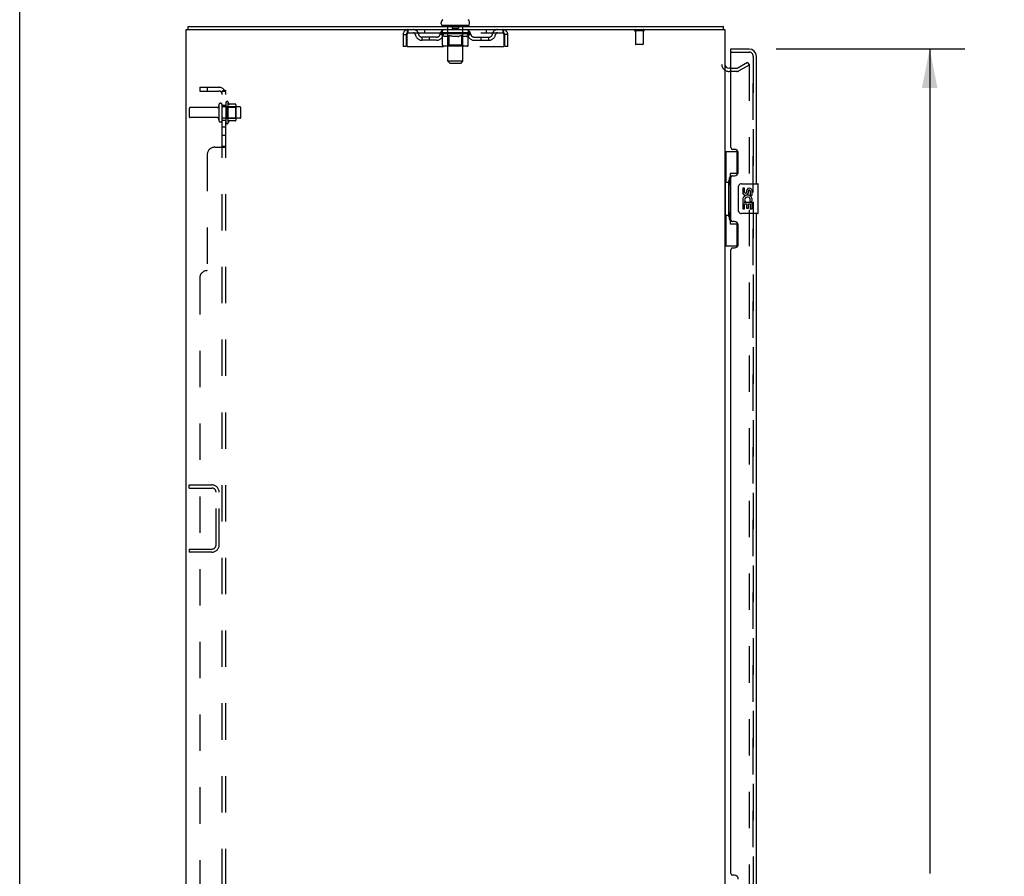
# Model space of a CAD drawing. Header units: inches. Extents: x 0 to 221, y 0 to 143.
# Tile 5 of 33: x 0 to 33, y 79 to 107. Entities that reach past the tile are written whole.
import ezdxf

# ---------------------------------------------------------------- set-up
doc = ezdxf.new("R2010")
doc.units = ezdxf.units.IN
doc.header["$LTSCALE"] = 12.149718
doc.header["$MEASUREMENT"] = 0
doc.linetypes.add('HIDDEN', pattern=[0.2, 0.1, -0.1])
doc.layers.get('0').update_dxf_attribs({"linetype": 'CONTINUOUS'})
for name, color, linetype in [('DEFAULT_2', 8, 'HIDDEN'), ('DIMENSIONS', 7, 'CONTINUOUS'), ('LEFTHAND_DOOR_ASSEMBLY', 7, 'CONTINUOUS'), ('RIGHTHAND_DOOR_ASSEMBLY', 7, 'CONTINUOUS'), ('SUBPANEL', 7, 'CONTINUOUS')]:
    doc.layers.add(name, color=color, linetype=linetype)
doc.styles.get("Standard").update_dxf_attribs({"font": 'arial.ttf'})
doc.dimstyles.new('DIMSTYLE_1', dxfattribs={"dimtxt": 0.974576, "dimasz": 1.299435, "dimexe": 0.09, "dimexo": 0.07, "dimgap": 0.0375, "dimtad": 0, "dimtih": 1, "dimtoh": 1, "dimzin": 4, "dimdsep": 46, "dimtxsty": 'Standard', "dimblk": '_FILLED', "dimblk1": '_FILLED', "dimblk2": '_FILLED', "dimcen": 0.09, "dimadec": 3, "dimazin": 1, "dimtfac": 1, "dimtdec": 3, "dimtofl": 0, "dimtmove": 0, "dimatfit": 3, "dimldrblk": '_FILLED', "dimfxl": 0, "dimtolj": 1, "dimtzin": 4, "dimarcsym": 0})

# ---------------------------------------------------------------- blocks, each defined once
blk = doc.blocks.new('_FILLED')
at = {"color": 0, "linetype": 'ByBlock'}
blk.add_solid([(0, 0), (-1, 0.2), (-1, -0.2)], dxfattribs=at)
blk = doc.blocks.new('*D9')
at = {"layer": 'DIMENSIONS', "color": 2, "linetype": 'Continuous'}
for p, q in [((25.283, 106.172), (31.582, 106.172)), ((30.412, 106.172), (30.412, 78.627)), ((30.412, 47.672), (30.412, 75.216)), ((25.283, 47.672), (31.582, 47.672))]:
    blk.add_line(p, q, dxfattribs=at)
at = {"layer": 'DIMENSIONS', "color": 2, "linetype": 'Continuous', "xscale": 1.2994350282, "yscale": 1.2994350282, "zscale": 1.2994350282}
for p, rotation in [((30.412, 106.172), 90), ((30.412, 47.672), 270)]:
    blk.add_blockref('_FILLED', p, dxfattribs=dict(at, rotation=rotation))
at = {"layer": 'DIMENSIONS', "color": 2, "linetype": 'Continuous', "insert": (30.412, 78.139), "char_height": 0.9746, "width": 4.98519, "attachment_point": 2, "line_spacing_factor": 0.9}
blk.add_mtext('58.50\\PDOORS', dxfattribs=at)

msp = doc.modelspace()

# ---------------------------------------------------------------- linework, layer by layer
at = {"color": 7, "linetype": 'Continuous'}
for p, q in [((0, 0), (0, 142.938)), ((14.087, 107.012), (14.087, 107.05)), ((14.125, 106.952), (14.125, 106.922)), ((15, 106.952), (14.125, 106.952)), ((15, 106.952), (15, 106.922)), ((15.037, 107.012), (15.037, 107.05)), ((5.614, 106.922), (5.614, 106.818)), ((5.614, 106.922), (23.51, 106.922)), ((23.51, 106.922), (23.51, 106.818)), ((23.766, 105.526), (23.705, 105.526))]:
    msp.add_line(p, q, dxfattribs=at)
at = {"color": 3, "linetype": 'Continuous'}
for p, q in [((5.562, 47.026), (5.562, 106.818)), ((5.562, 106.818), (23.562, 106.818)), ((23.562, 106.818), (23.562, 47.026))]:
    msp.add_line(p, q, dxfattribs=at)
at = {"color": 7, "linetype": 'Continuous'}
for points in [[(23.522, 106.882), (23.521, 106.888), (23.521, 106.893), (23.521, 106.898), (23.52, 106.902), (23.52, 106.906), (23.519, 106.909), (23.518, 106.912), (23.517, 106.915), (23.516, 106.918), (23.515, 106.919), (23.514, 106.921), (23.513, 106.921), (23.512, 106.922), (23.51, 106.922)], [(23.529, 106.818), (23.527, 106.823), (23.526, 106.828), (23.525, 106.834), (23.524, 106.84), (23.524, 106.846), (23.523, 106.852), (23.523, 106.858), (23.522, 106.864), (23.522, 106.87), (23.522, 106.882)]]:
    msp.add_lwpolyline(points, dxfattribs=at)
for centre, radius, start, end in [((14.212, 107.05), 0.125, 126.7414, 180), ((14.147, 107.012), 0.06, 180, 270), ((14.977, 107.012), 0.06, 270, 360), ((14.912, 107.05), 0.125, 0, 53.2586), ((23.705, 105.668), 0.142, 180, 270)]:
    msp.add_arc(centre, radius, start, end, dxfattribs=at)
at = {"layer": 'DEFAULT_2', "color": 8, "linetype": 'HIDDEN'}
for p, q in [((14.305, 106.952), (14.305, 106.922)), ((14.457, 106.942), (14.457, 106.862)), ((14.667, 106.942), (14.667, 106.862)), ((14.82, 106.952), (14.82, 106.922)), ((12.812, 106.651), (12.812, 106.255)), ((12.812, 106.651), (12.916, 106.651)), ((12.916, 106.651), (12.916, 106.255)), ((12.946, 106.255), (12.946, 106.651)), ((12.979, 106.714), (12.979, 106.818)), ((12.979, 106.714), (16.145, 106.714)), ((13.531, 106.818), (13.531, 106.714)), ((14.056, 106.677), (14.056, 106.714)), ((14.135, 106.621), (14.056, 106.677)), ((15.069, 106.677), (14.056, 106.677)), ((14.064, 106.709), (14.064, 106.714)), ((14.071, 106.706), (14.071, 106.709)), ((14.071, 106.706), (15.054, 106.706)), ((14.078, 106.706), (14.078, 106.709)), ((14.079, 106.706), (14.079, 106.709)), ((14.087, 106.709), (14.087, 106.714)), ((14.1, 106.706), (14.1, 106.709)), ((14.101, 106.706), (14.101, 106.709)), ((14.124, 106.709), (14.124, 106.714)), ((14.125, 106.714), (14.125, 106.818)), ((14.135, 106.297), (14.135, 106.621)), ((14.135, 106.621), (14.147, 106.614)), ((14.136, 106.706), (14.136, 106.709)), ((14.138, 106.706), (14.138, 106.709)), ((14.301, 106.708), (14.14, 106.708)), ((14.158, 106.607), (14.147, 106.614)), ((14.175, 106.709), (14.175, 106.714)), ((14.176, 106.706), (14.176, 106.708)), ((14.176, 106.706), (14.176, 106.708)), ((14.179, 106.706), (14.179, 106.708)), ((14.184, 106.706), (14.184, 106.709)), ((14.184, 106.706), (14.184, 106.708)), ((14.187, 106.706), (14.187, 106.709)), ((14.19, 106.706), (14.19, 106.709)), ((14.193, 106.706), (14.193, 106.708)), ((14.205, 106.706), (14.205, 106.708)), ((14.219, 106.706), (14.219, 106.711)), ((14.219, 106.706), (14.219, 106.708)), ((14.236, 106.706), (14.236, 106.708)), ((14.237, 106.709), (14.237, 106.714)), ((14.245, 106.706), (14.245, 106.709)), ((14.248, 106.706), (14.248, 106.709)), ((14.255, 106.706), (14.255, 106.708)), ((14.264, 106.706), (14.264, 106.712)), ((14.277, 106.706), (14.277, 106.708)), ((14.279, 106.706), (14.279, 106.708)), ((14.301, 106.706), (14.301, 106.708)), ((14.355, 106.708), (14.305, 106.708)), ((14.309, 106.709), (14.309, 106.714)), ((14.312, 106.3), (14.312, 106.674)), ((14.313, 105.762), (14.313, 106.922)), ((14.315, 106.706), (14.315, 106.709)), ((14.318, 106.706), (14.318, 106.709)), ((14.323, 106.706), (14.323, 106.713)), ((14.327, 106.706), (14.327, 106.708)), ((14.338, 106.614), (14.327, 106.607)), ((14.335, 106.706), (14.335, 106.708)), ((14.349, 106.621), (14.338, 106.614)), ((14.349, 106.297), (14.349, 106.621)), ((14.349, 106.621), (14.372, 106.614)), ((14.355, 106.706), (14.355, 106.708)), ((14.414, 106.708), (14.367, 106.708)), ((14.395, 106.607), (14.372, 106.614)), ((14.383, 106.706), (14.383, 106.708)), ((14.389, 106.709), (14.389, 106.714)), ((14.392, 106.706), (14.392, 106.709)), ((14.394, 106.706), (14.394, 106.713)), ((14.396, 106.706), (14.396, 106.709)), ((14.402, 106.706), (14.402, 106.709)), ((14.414, 106.706), (14.414, 106.708)), ((14.479, 106.708), (14.435, 106.708)), ((14.446, 106.706), (14.446, 106.708)), ((14.657, 106.852), (14.467, 106.852)), ((14.471, 106.708), (14.562, 106.714)), ((14.474, 106.709), (14.474, 106.714)), ((14.475, 106.714), (14.474, 106.714)), ((14.475, 106.709), (14.475, 106.714)), ((14.475, 106.706), (14.475, 106.709)), ((14.478, 106.706), (14.478, 106.709)), ((14.479, 106.706), (14.479, 106.709)), ((14.479, 106.706), (14.479, 106.708)), ((14.546, 106.708), (14.507, 106.708)), ((14.512, 106.706), (14.512, 106.708)), ((14.546, 106.706), (14.546, 106.708)), ((14.56, 106.709), (14.56, 106.709)), ((14.56, 106.706), (14.56, 106.709)), ((14.56, 106.706), (14.56, 106.709)), ((14.562, 106.709), (14.562, 106.714)), ((14.562, 106.714), (14.654, 106.708)), ((14.564, 106.706), (14.564, 106.709)), ((14.564, 106.706), (14.564, 106.709)), ((14.564, 106.709), (14.564, 106.709)), ((14.579, 106.706), (14.579, 106.708)), ((14.579, 106.708), (14.618, 106.708)), ((14.613, 106.706), (14.613, 106.708)), ((14.646, 106.706), (14.646, 106.709)), ((14.646, 106.706), (14.646, 106.708)), ((14.646, 106.708), (14.689, 106.708)), ((14.647, 106.706), (14.647, 106.709)), ((14.65, 106.709), (14.65, 106.714)), ((14.65, 106.709), (14.65, 106.714)), ((14.65, 106.714), (14.65, 106.714)), ((14.65, 106.706), (14.65, 106.709)), ((14.679, 106.706), (14.679, 106.708)), ((14.71, 106.706), (14.71, 106.708)), ((14.71, 106.708), (14.758, 106.708)), ((14.722, 106.706), (14.722, 106.709)), ((14.728, 106.706), (14.728, 106.709)), ((14.731, 106.706), (14.731, 106.713)), ((14.754, 106.614), (14.731, 106.607)), ((14.732, 106.706), (14.732, 106.709)), ((14.735, 106.709), (14.735, 106.714)), ((14.741, 106.706), (14.741, 106.708)), ((14.777, 106.622), (14.754, 106.614)), ((14.77, 106.706), (14.77, 106.708)), ((14.77, 106.708), (14.82, 106.708)), ((14.777, 106.297), (14.777, 106.622)), ((14.777, 106.622), (14.789, 106.614)), ((14.789, 106.706), (14.789, 106.708)), ((14.801, 106.607), (14.789, 106.614)), ((14.798, 106.706), (14.798, 106.708)), ((14.801, 106.706), (14.801, 106.713)), ((14.806, 106.706), (14.806, 106.709)), ((14.81, 106.706), (14.81, 106.709)), ((14.811, 105.762), (14.811, 106.922)), ((14.812, 106.3), (14.812, 106.674)), ((14.815, 106.709), (14.815, 106.714)), ((14.824, 106.706), (14.824, 106.708)), ((14.824, 106.708), (15.069, 106.708)), ((14.845, 106.706), (14.845, 106.708)), ((14.848, 106.706), (14.848, 106.708)), ((14.86, 106.706), (14.86, 106.712)), ((14.869, 106.706), (14.869, 106.708)), ((14.877, 106.706), (14.877, 106.709)), ((14.88, 106.706), (14.88, 106.709)), ((14.888, 106.709), (14.888, 106.714)), ((14.889, 106.706), (14.889, 106.708)), ((14.905, 106.706), (14.905, 106.711)), ((14.906, 106.706), (14.906, 106.708)), ((14.92, 106.706), (14.92, 106.708)), ((14.931, 106.706), (14.931, 106.708)), ((14.935, 106.706), (14.935, 106.709)), ((14.938, 106.706), (14.938, 106.709)), ((14.94, 106.706), (14.94, 106.709)), ((14.94, 106.706), (14.94, 106.708)), ((14.946, 106.706), (14.946, 106.708)), ((14.948, 106.706), (14.948, 106.708)), ((14.949, 106.706), (14.949, 106.708)), ((14.95, 106.709), (14.95, 106.714)), ((14.979, 106.614), (14.967, 106.607)), ((14.972, 106.711), (15.068, 106.712)), ((14.972, 106.708), (14.972, 106.711)), ((14.991, 106.622), (14.979, 106.614)), ((14.987, 106.706), (14.987, 106.709)), ((14.989, 106.706), (14.989, 106.709)), ((14.991, 106.622), (15.069, 106.677)), ((14.991, 106.297), (14.991, 106.622)), ((15, 106.714), (15, 106.818)), ((15.001, 106.709), (15.001, 106.714)), ((15.024, 106.706), (15.024, 106.709)), ((15.025, 106.706), (15.025, 106.709)), ((15.038, 106.709), (15.038, 106.714)), ((15.046, 106.706), (15.046, 106.709)), ((15.047, 106.706), (15.047, 106.709)), ((15.054, 106.706), (15.054, 106.709)), ((15.061, 106.709), (15.061, 106.714)), ((15.068, 106.708), (15.068, 106.712)), ((15.069, 106.677), (15.069, 106.709)), ((15.594, 106.818), (15.594, 106.714)), ((16.145, 106.818), (16.145, 106.714)), ((16.178, 106.651), (16.178, 106.255)), ((16.208, 106.255), (16.208, 106.651)), ((16.312, 106.651), (16.208, 106.651)), ((16.312, 106.255), (16.312, 106.651)), ((20.85, 106.775), (20.566, 106.775)), ((20.584, 106.775), (20.584, 106.328)), ((20.832, 106.775), (20.832, 106.328)), ((13.448, 106.463), (13.448, 106.567)), ((13.931, 106.567), (13.448, 106.567)), ((13.931, 106.463), (13.448, 106.463)), ((13.698, 106.463), (13.698, 106.567)), ((14.169, 106.601), (14.158, 106.607)), ((14.179, 106.596), (14.168, 106.601)), ((14.19, 106.591), (14.179, 106.596)), ((14.201, 106.587), (14.19, 106.591)), ((14.284, 106.587), (14.201, 106.587)), ((14.312, 106.3), (14.28, 106.268)), ((14.284, 106.587), (14.295, 106.591)), ((14.305, 106.596), (14.294, 106.591)), ((14.316, 106.601), (14.305, 106.596)), ((14.812, 106.3), (14.312, 106.3)), ((14.327, 106.607), (14.316, 106.601)), ((14.417, 106.601), (14.395, 106.607)), ((14.439, 106.596), (14.417, 106.601)), ((14.461, 106.591), (14.439, 106.596)), ((14.483, 106.587), (14.461, 106.591)), ((14.641, 106.587), (14.483, 106.587)), ((14.641, 106.587), (14.664, 106.591)), ((14.686, 106.596), (14.664, 106.591)), ((14.709, 106.601), (14.686, 106.596)), ((14.731, 106.607), (14.708, 106.601)), ((14.812, 106.601), (14.801, 106.607)), ((14.824, 106.596), (14.812, 106.601)), ((14.812, 106.3), (14.844, 106.268)), ((14.835, 106.591), (14.824, 106.596)), ((14.846, 106.587), (14.835, 106.591)), ((14.921, 106.587), (14.846, 106.587)), ((14.921, 106.587), (14.933, 106.591)), ((14.944, 106.596), (14.933, 106.591)), ((14.956, 106.601), (14.944, 106.596)), ((14.968, 106.607), (14.956, 106.601)), ((15.194, 106.567), (15.677, 106.567)), ((15.194, 106.463), (15.677, 106.463)), ((15.427, 106.463), (15.427, 106.567)), ((15.677, 106.463), (15.677, 106.567)), ((20.822, 106.318), (20.594, 106.318)), ((12.916, 106.255), (12.812, 106.255)), ((12.946, 106.255), (16.178, 106.255)), ((14.957, 106.268), (14.17, 106.268)), ((14.358, 106.271), (14.357, 106.273)), ((14.362, 106.269), (14.36, 106.27)), ((14.364, 106.268), (14.362, 106.269)), ((14.367, 106.268), (14.364, 106.268)), ((16.312, 106.255), (16.208, 106.255)), ((14.373, 105.702), (14.313, 105.762)), ((14.811, 105.762), (14.313, 105.762)), ((14.373, 105.702), (14.751, 105.702)), ((14.751, 105.702), (14.811, 105.762)), ((23.982, 105.53), (24.323, 105.727)), ((24.375, 105.636), (24.034, 105.44)), ((24.323, 105.727), (24.375, 105.636)), ((24.375, 105.656), (24.375, 48.188)), ((23.967, 105.422), (23.705, 105.422)), ((23.766, 105.526), (23.967, 105.526)), ((6.891, 104.381), (6.891, 103.713)), ((6.961, 104.403), (6.961, 103.691)), ((7.217, 104.324), (6.989, 104.324)), ((5.666, 104.182), (5.666, 103.912)), ((6.594, 104.212), (5.696, 104.212)), ((6.656, 104.304), (6.656, 103.789)), ((6.766, 103.789), (6.766, 104.304)), ((7.361, 104.234), (6.766, 104.234)), ((6.911, 104.23), (6.891, 104.25)), ((6.911, 104.23), (6.911, 103.863)), ((6.911, 104.23), (7.207, 104.23)), ((7.207, 104.23), (7.227, 104.25)), ((7.207, 104.23), (7.207, 103.863)), ((7.227, 104.303), (7.227, 103.791)), ((7.391, 103.889), (7.391, 104.204)), ((6.594, 103.882), (5.696, 103.882)), ((7.361, 103.859), (6.766, 103.859)), ((6.911, 103.863), (6.891, 103.843)), ((6.911, 103.863), (7.207, 103.863)), ((7.217, 103.769), (6.989, 103.769)), ((7.207, 103.863), (7.227, 103.843)), ((5.666, 91.505), (5.666, 91.609)), ((5.666, 91.609), (6.42, 91.609)), ((5.666, 91.505), (6.42, 91.505)), ((6.562, 89.606), (6.562, 91.363)), ((6.666, 89.606), (6.666, 91.363)), ((5.666, 89.463), (5.666, 89.359)), ((5.666, 89.463), (6.42, 89.463)), ((6.42, 89.359), (5.666, 89.359))]:
    msp.add_line(p, q, dxfattribs=at)
for points in [[(12.946, 106.651), (12.949, 106.67), (12.951, 106.688), (12.953, 106.706), (12.956, 106.723), (12.958, 106.74), (12.96, 106.755), (12.963, 106.769), (12.965, 106.782), (12.968, 106.792), (12.97, 106.801), (12.972, 106.809), (12.975, 106.814), (12.977, 106.817), (12.979, 106.818)], [(12.946, 106.651), (12.949, 106.658), (12.951, 106.665), (12.953, 106.672), (12.956, 106.678), (12.958, 106.684), (12.96, 106.69), (12.963, 106.696), (12.965, 106.7), (12.968, 106.704), (12.97, 106.708), (12.972, 106.71), (12.975, 106.712), (12.977, 106.714), (12.979, 106.714)], [(16.145, 106.818), (16.148, 106.817), (16.15, 106.814), (16.152, 106.809), (16.155, 106.801), (16.157, 106.792), (16.159, 106.782), (16.162, 106.769), (16.164, 106.755), (16.167, 106.74), (16.169, 106.723), (16.171, 106.706), (16.174, 106.688), (16.176, 106.67), (16.178, 106.651)], [(16.145, 106.714), (16.148, 106.714), (16.15, 106.712), (16.152, 106.71), (16.155, 106.708), (16.157, 106.704), (16.159, 106.7), (16.162, 106.696), (16.164, 106.69), (16.167, 106.684), (16.169, 106.678), (16.171, 106.672), (16.174, 106.665), (16.176, 106.658), (16.178, 106.651)], [(14.17, 106.268), (14.166, 106.268), (14.162, 106.269), (14.158, 106.27), (14.154, 106.271), (14.15, 106.273), (14.146, 106.276), (14.143, 106.278), (14.141, 106.282), (14.139, 106.285), (14.137, 106.289), (14.136, 106.293), (14.135, 106.297)], [(14.35, 106.289), (14.35, 106.293), (14.349, 106.297)], [(14.351, 106.285), (14.35, 106.289), (14.35, 106.293), (14.349, 106.297)], [(14.36, 106.27), (14.358, 106.271), (14.357, 106.273), (14.355, 106.276), (14.353, 106.278), (14.352, 106.282), (14.351, 106.285)], [(14.76, 106.268), (14.762, 106.268), (14.764, 106.269), (14.766, 106.27), (14.768, 106.271), (14.77, 106.273), (14.772, 106.276), (14.773, 106.278), (14.775, 106.282), (14.776, 106.285), (14.777, 106.289), (14.777, 106.293), (14.777, 106.297)], [(14.957, 106.268), (14.961, 106.268), (14.965, 106.269), (14.969, 106.27), (14.973, 106.271), (14.977, 106.273), (14.98, 106.276), (14.983, 106.278), (14.986, 106.282), (14.988, 106.285), (14.99, 106.289), (14.991, 106.293), (14.991, 106.297)], [(14.355, 106.276), (14.353, 106.278), (14.352, 106.282)], [(24.358, 105.676), (24.357, 105.676), (24.355, 105.676), (24.353, 105.676), (24.352, 105.675), (24.35, 105.674)], [(24.361, 105.676), (24.359, 105.676), (24.358, 105.676)], [(24.361, 105.676), (24.363, 105.675), (24.365, 105.675), (24.367, 105.673), (24.368, 105.672), (24.37, 105.671), (24.371, 105.669), (24.372, 105.667), (24.373, 105.665), (24.374, 105.663), (24.374, 105.661), (24.375, 105.659), (24.375, 105.656)]]:
    msp.add_lwpolyline(points, dxfattribs=at)
for centre, radius, start, end in [((14.283, 106.922), 0.03, 0, 90), ((14.447, 106.942), 0.01, 0, 90), ((14.677, 106.942), 0.01, 90, 180), ((14.841, 106.922), 0.03, 90, 180), ((12.979, 106.651), 0.167, 90, 180), ((12.979, 106.651), 0.063, 90, 180), ((13.159, 106.651), 0.167, 8.0716, 90), ((13.159, 106.651), 0.0625, 7.9863, 90), ((13.448, 106.692), 0.229, 187.9863, 270), ((13.448, 106.692), 0.125, 188.0716, 270), ((13.931, 106.692), 0.125, 270, 351.9284), ((13.931, 106.692), 0.229, 270, 352.0137), ((14.22, 106.651), 0.167, 90, 171.9284), ((14.219, 106.651), 0.0625, 90, 172.0137), ((14.28, 106.674), 0.0318, 0, 90), ((14.467, 106.862), 0.01, 180, 270), ((14.657, 106.862), 0.01, 270, 360), ((14.844, 106.674), 0.0318, 90, 180), ((14.905, 106.651), 0.167, 8.0716, 90), ((14.905, 106.651), 0.0625, 7.9863, 90), ((15.194, 106.692), 0.229, 187.9863, 270), ((15.194, 106.692), 0.125, 188.0716, 270), ((15.677, 106.692), 0.125, 270, 351.9284), ((15.677, 106.692), 0.229, 270, 352.0137), ((15.966, 106.651), 0.167, 90, 171.9284), ((15.966, 106.651), 0.0625, 90, 172.0137), ((16.145, 106.651), 0.167, 0, 90), ((16.145, 106.651), 0.063, 0, 90), ((20.566, 106.796), 0.0215, 90, 270), ((20.85, 106.796), 0.0215, 270, 90), ((20.594, 106.328), 0.01, 180, 270), ((20.822, 106.328), 0.01, 270, 360), ((23.705, 105.668), 0.246, 180, 270), ((23.967, 105.556), 0.03, 270, 300), ((23.967, 105.556), 0.134, 270, 300), ((6.711, 104.304), 0.055, 0, 180), ((6.93, 104.381), 0.0384, 34.4497, 180), ((6.361, 104.047), 0.698, 23.9679, 30.6631), ((7.008, 104.334), 0.01, 203.9679, 270), ((7.217, 104.314), 0.01, 5.1938, 90), ((7.086, 104.303), 0.141, 0, 5.2081), ((5.696, 104.182), 0.03, 90, 180), ((6.594, 104.274), 0.0625, 270, 360), ((7.361, 104.204), 0.03, 0, 90), ((5.696, 103.912), 0.03, 180, 270), ((6.594, 103.819), 0.0625, 0, 90), ((6.711, 103.789), 0.055, 180, 360), ((6.93, 103.713), 0.0384, 180, 325.5503), ((6.361, 104.047), 0.698, 329.3369, 336.0321), ((7.008, 103.759), 0.01, 90, 156.0321), ((7.217, 103.779), 0.01, 270, 354.8062), ((7.086, 103.791), 0.141, 354.7919, 360), ((7.361, 103.889), 0.03, 270, 360), ((6.42, 91.363), 0.246, 0, 90), ((6.42, 91.363), 0.142, 0, 90), ((6.42, 89.606), 0.246, 270, 360), ((6.42, 89.606), 0.142, 270, 360)]:
    msp.add_arc(centre, radius, start, end, dxfattribs=at)
for centre, major_axis, ratio, start_param, end_param in [((14.562, 106.714), (0.506, 0.005), 0.05963, 2.96643, 3.140963), ((14.04, 106.704), (0.158, 0), 0.060556, 0.430652, 1.470503), ((14.562, 106.714), (0.506, 0), 0.060556, -3.141593, -2.96706), ((14.04, 106.699), (0.158, 0.002), 0.05963, 1.376596, 1.469874), ((14.562, 106.714), (0.506, 0.011), 0.05688, 2.791345, 2.965878), ((14.076, 106.704), (0.158, -0.002), 0.05963, 0.605815, 1.645666), ((14.021, 106.704), (0.158, 0.002), 0.05963, 0.25549, 1.295341), ((14.562, 106.714), (0.506, -0.005), 0.05963, -2.96643, -2.791898), ((14.076, 106.699), (0.158, 0), 0.060556, 1.551758, 1.645036), ((14.021, 106.699), (0.158, 0.003), 0.05688, 1.20151, 1.294789), ((14.077, 106.701), (0.131, 0.001), 0.05963, 1.065228, 1.614276), ((14.061, 106.701), (0.131, 0.003), 0.05688, 0.890143, 1.43919), ((14.107, 106.701), (0.131, 0), 0.060556, 1.240391, 1.789438), ((14.562, 106.714), (0.506, 0.015), 0.052395, 2.616403, 2.790936), ((14.126, 106.704), (0.158, -0.003), 0.05688, 0.7809, 1.820751), ((14.018, 106.704), (0.158, 0.003), 0.05688, 0.080405, 1.120256), ((14.562, 106.714), (0.506, -0.011), 0.05688, -2.791345, -2.616812), ((14.126, 106.699), (0.158, -0.002), 0.05963, 1.72692, 1.820198), ((14.018, 106.699), (0.158, 0.005), 0.052395, 1.026568, 1.119847), ((14.06, 106.701), (0.131, 0.004), 0.052395, 0.715201, 1.264248), ((14.151, 106.701), (0.131, -0.001), 0.05963, 1.415553, 1.9646), ((14.562, 106.714), (0.506, 0.02), 0.046319, 2.441654, 2.616187), ((14.189, 106.704), (0.158, -0.005), 0.052395, 0.955842, 1.995693), ((14.031, 106.704), (0.158, 0.005), 0.052395, -0.094537, 0.945314), ((14.562, 106.714), (0.506, -0.015), 0.052395, -2.616403, -2.44187), ((14.189, 106.699), (0.158, -0.003), 0.05688, 1.902006, 1.995284), ((14.031, 106.699), (0.158, 0.006), 0.046319, 0.851819, 0.945098), ((14.075, 106.701), (0.131, 0.005), 0.046319, 0.540452, 1.089499), ((14.208, 106.701), (0.131, -0.003), 0.05688, 1.590638, 2.139686), ((14.264, 106.704), (0.158, -0.006), 0.046319, 1.130591, 2.170442), ((14.562, 106.714), (0.506, 0.024), 0.038841, 2.267123, 2.441656), ((14.061, 106.704), (0.158, 0.006), 0.046319, -0.269286, 0.770565), ((14.562, 106.714), (0.506, -0.02), 0.046319, -2.441654, -2.267121), ((14.264, 106.699), (0.158, -0.005), 0.052395, 2.076947, 2.170226), ((14.061, 106.699), (0.158, 0.007), 0.038841, 0.677289, 0.770567), ((14.104, 106.701), (0.131, 0.006), 0.038841, 0.365921, 0.914969), ((14.276, 106.701), (0.131, -0.004), 0.052395, 1.76558, 2.314627), ((14.347, 106.704), (0.158, -0.007), 0.038841, 1.305122, 2.344973), ((14.562, 106.714), (0.506, 0.027), 0.030195, 2.09281, 2.267343), ((14.106, 106.704), (0.158, 0.007), 0.038841, -0.443817, 0.596034), ((14.562, 106.714), (0.506, -0.024), 0.038841, -2.267123, -2.092591), ((14.347, 106.699), (0.158, -0.006), 0.046319, 2.251696, 2.344975), ((14.106, 106.699), (0.158, 0.008), 0.030195, 0.502975, 0.596254), ((14.148, 106.701), (0.131, 0.007), 0.030195, 0.191608, 0.740655), ((14.352, 106.701), (0.131, -0.005), 0.046319, 1.940329, 2.489376), ((14.165, 106.704), (0.158, 0.008), 0.030195, -0.61813, 0.421721), ((14.438, 106.704), (0.158, -0.008), 0.030195, 1.479435, 2.519286), ((14.562, 106.714), (0.506, 0.029), 0.020645, 1.918687, 2.09322), ((14.562, 106.714), (0.506, -0.027), 0.030195, -2.09281, -1.918277), ((14.438, 106.699), (0.158, -0.007), 0.038841, 2.426227, 2.519505), ((14.165, 106.699), (0.158, 0.009), 0.020645, 0.328852, 0.422131), ((14.204, 106.701), (0.131, 0.007), 0.020645, 0.017485, 0.566532), ((14.435, 106.701), (0.131, -0.006), 0.038841, 2.11486, 2.663907), ((14.236, 106.704), (0.158, 0.009), 0.020645, -0.792253, 0.247598), ((14.532, 106.704), (0.158, -0.009), 0.020645, 1.653558, 2.693409), ((14.562, 106.714), (0.506, 0.03), 0.010478, 1.744704, 1.919237), ((14.562, 106.714), (0.506, -0.029), 0.020645, -1.918687, -1.744154), ((14.532, 106.699), (0.158, -0.008), 0.030195, 2.60054, 2.693819), ((14.236, 106.699), (0.158, 0.009), 0.010478, 0.154869, 0.248148), ((14.271, 106.701), (0.131, 0.008), 0.010478, 6.126688, 6.675735), ((14.521, 106.701), (0.131, -0.007), 0.030195, 2.289173, 2.83822), ((14.316, 106.704), (0.158, 0.009), 0.010478, -0.966236, -0.000846), ((14.627, 106.704), (0.158, -0.009), 0.010478, 1.827541, 2.867392), ((14.562, 106.714), (0.506, -0.03), 0.010478, -1.744704, -1.570171), ((14.627, 106.699), (0.158, -0.009), 0.020645, 2.774664, 2.867942), ((14.609, 106.701), (0.131, -0.007), 0.020645, 2.463296, 3.012344), ((14.498, 106.704), (0.158, 0.009), 0.010478, 0.274201, 1.314052), ((14.429, 106.701), (0.131, 0.008), 0.010478, -0.000483, 0.504314), ((14.405, 106.699), (0.158, 0.009), 0.010478, 0.099668, 0.192946), ((14.562, 106.714), (0.506, 0.03), 0.010478, -1.571421, -1.396888), ((14.72, 106.699), (0.158, -0.009), 0.010478, 2.948646, 3.041925), ((14.696, 106.701), (0.131, -0.008), 0.010478, 2.637279, 3.142076), ((14.593, 106.704), (0.158, 0.009), 0.020645, 0.448184, 1.488034), ((14.515, 106.701), (0.131, 0.007), 0.020645, 0.129249, 0.678296), ((14.498, 106.699), (0.158, 0.009), 0.020645, 0.273651, 0.366929), ((14.808, 106.704), (0.158, -0.009), 0.010478, -3.140747, -2.175357), ((14.562, 106.714), (0.506, 0.029), 0.020645, -1.397439, -1.222906), ((14.562, 106.714), (0.506, -0.03), 0.010478, 1.222355, 1.396888), ((14.687, 106.704), (0.158, 0.008), 0.030195, 0.622307, 1.662158), ((14.603, 106.701), (0.131, 0.007), 0.030195, 0.303372, 0.852419), ((14.854, 106.701), (0.131, -0.008), 0.010478, 2.749043, 3.29809), ((14.889, 106.704), (0.158, -0.009), 0.020645, 2.893995, 3.933846), ((14.593, 106.699), (0.158, 0.008), 0.030195, 0.447774, 0.541052), ((14.889, 106.699), (0.158, -0.009), 0.010478, 2.893445, 2.986723), ((14.562, 106.714), (0.506, 0.027), 0.030195, -1.223315, -1.048783), ((14.562, 106.714), (0.506, -0.029), 0.020645, 1.048373, 1.222906), ((14.777, 106.704), (0.158, 0.007), 0.038841, 0.79662, 1.836471), ((14.69, 106.701), (0.131, 0.006), 0.038841, 0.477686, 1.026733), ((14.921, 106.701), (0.131, -0.007), 0.020645, 2.57506, 3.124108), ((14.96, 106.704), (0.158, -0.008), 0.030195, 2.719872, 3.759723), ((14.861, 106.704), (0.158, 0.006), 0.046319, 0.971151, 2.011002), ((14.687, 106.699), (0.158, 0.007), 0.038841, 0.622087, 0.715366), ((14.96, 106.699), (0.158, -0.009), 0.020645, 2.719462, 2.812741), ((14.562, 106.714), (0.506, 0.024), 0.038841, -1.049002, -0.874469), ((14.562, 106.714), (0.506, -0.027), 0.030195, 0.87425, 1.048783), ((14.772, 106.701), (0.131, 0.005), 0.046319, 0.652216, 1.201263), ((14.936, 106.704), (0.158, 0.005), 0.052395, 1.1459, 2.185751), ((14.977, 106.701), (0.131, -0.007), 0.030195, 2.400937, 2.949985), ((15.019, 106.704), (0.158, -0.007), 0.038841, 2.545558, 3.585409), ((14.849, 106.701), (0.131, 0.004), 0.052395, 0.826965, 1.376012), ((14.777, 106.699), (0.158, 0.006), 0.046319, 0.796618, 0.889896), ((15.019, 106.699), (0.158, -0.008), 0.030195, 2.545339, 2.638617), ((14.999, 106.704), (0.158, 0.003), 0.05688, 1.320842, 2.360692), ((14.562, 106.714), (0.506, 0.02), 0.046319, -0.874471, -0.699939), ((14.562, 106.714), (0.506, -0.024), 0.038841, 0.699936, 0.874469), ((15.064, 106.704), (0.158, -0.006), 0.046319, 2.371028, 3.410879), ((15.02, 106.701), (0.131, -0.006), 0.038841, 2.226624, 2.775671), ((15.049, 106.704), (0.158, 0.002), 0.05963, 1.495927, 2.535778), ((14.916, 106.701), (0.131, 0.003), 0.05688, 1.001907, 1.550954), ((15.093, 106.704), (0.158, -0.005), 0.052395, 2.196279, 3.23613), ((15.05, 106.701), (0.131, -0.005), 0.046319, 2.052093, 2.601141), ((14.861, 106.699), (0.158, 0.005), 0.052395, 0.971367, 1.064645), ((15.084, 106.704), (0.158, 0), 0.060556, 2.364024, 2.71094), ((15.064, 106.699), (0.158, -0.007), 0.038841, 2.371026, 2.464304), ((15.107, 106.704), (0.158, -0.003), 0.05688, 2.021337, 3.061188), ((14.562, 106.714), (0.506, 0.015), 0.052395, -0.699723, -0.52519), ((14.562, 106.714), (0.506, -0.02), 0.046319, 0.525406, 0.699939), ((15.104, 106.704), (0.158, -0.002), 0.05963, 1.846251, 2.886102), ((14.973, 106.701), (0.131, 0.001), 0.05963, 1.176993, 1.72604), ((15.064, 106.701), (0.131, -0.004), 0.052395, 1.877344, 2.426392), ((15.018, 106.701), (0.131, 0), 0.060556, 1.352155, 1.901202), ((15.064, 106.701), (0.131, -0.003), 0.05688, 1.702402, 2.25145), ((15.048, 106.701), (0.131, -0.001), 0.05963, 1.527317, 2.076364), ((14.936, 106.699), (0.158, 0.003), 0.05688, 1.146309, 1.239587), ((15.093, 106.699), (0.158, -0.006), 0.046319, 2.196495, 2.289773), ((14.562, 106.714), (0.506, 0.011), 0.05688, -0.524781, -0.350248), ((14.562, 106.714), (0.506, -0.015), 0.052395, 0.350657, 0.52519), ((15.084, 106.699), (0.158, -0.002), 0.05963, 1.764997, 1.971333), ((14.999, 106.699), (0.158, 0.002), 0.05963, 1.321394, 1.414673), ((15.107, 106.699), (0.158, -0.005), 0.052395, 2.021746, 2.115024), ((14.562, 106.714), (0.506, 0.005), 0.05963, -0.349695, -0.175162), ((14.562, 106.714), (0.506, -0.011), 0.05688, 0.175715, 0.350248), ((15.049, 106.699), (0.158, 0), 0.060556, 1.496556, 1.589835), ((15.104, 106.699), (0.158, -0.003), 0.05688, 1.846804, 1.940083), ((14.562, 106.714), (0.506, -0.005), 0.05963, 6.27665, 6.458348), ((14.562, 106.714), (0.506, 0), 0.060556, -0.174533, -0.058352)]:
    msp.add_ellipse(centre, major_axis=major_axis, ratio=ratio, start_param=start_param, end_param=end_param, dxfattribs=at)
at = {"layer": 'LEFTHAND_DOOR_ASSEMBLY', "color": 7, "linetype": 'Continuous'}
for p, q in [((23.766, 106.068), (23.766, 106.172)), ((23.786, 106.068), (23.766, 106.068)), ((23.562, 102.747), (24.003, 102.747)), ((23.601, 102.747), (23.601, 101.722)), ((23.966, 102.747), (23.966, 101.967)), ((23.739, 102.012), (23.739, 100.332)), ((23.966, 102.012), (23.739, 102.012)), ((23.58, 101.722), (23.58, 100.622)), ((23.58, 101.722), (23.702, 101.722)), ((23.702, 101.752), (23.702, 101.773)), ((23.702, 100.622), (23.702, 101.722)), ((24.025, 100.772), (24.025, 101.572)), ((24.125, 101.672), (24.665, 101.672)), ((24.163, 101.518), (24.163, 101.381)), ((24.226, 101.518), (24.163, 101.518)), ((24.226, 101.381), (24.226, 101.518)), ((24.291, 101.444), (24.291, 101.375)), ((24.352, 101.381), (24.352, 101.423)), ((24.414, 101.423), (24.414, 101.287)), ((24.477, 101.287), (24.477, 101.423)), ((24.68, 100.687), (24.68, 101.657)), ((24.163, 101.057), (24.163, 100.826)), ((24.181, 101.057), (24.163, 101.057)), ((24.216, 101.057), (24.243, 101.076)), ((24.216, 101.057), (24.477, 101.057)), ((24.407, 101.093), (24.464, 101.068)), ((24.414, 101.287), (24.477, 101.287)), ((24.477, 100.826), (24.477, 101.057)), ((24.163, 100.826), (24.226, 100.826)), ((24.226, 100.826), (24.226, 100.994)), ((24.226, 100.994), (24.291, 100.994)), ((24.291, 100.994), (24.291, 100.858)), ((24.291, 100.858), (24.352, 100.858)), ((24.352, 100.858), (24.352, 100.994)), ((24.352, 100.994), (24.414, 100.994)), ((24.414, 100.994), (24.414, 100.826)), ((24.414, 100.826), (24.477, 100.826)), ((23.58, 100.622), (23.702, 100.622)), ((23.601, 100.622), (23.601, 99.597)), ((23.702, 100.571), (23.702, 100.592)), ((23.966, 100.377), (23.966, 99.597)), ((24.665, 100.672), (24.125, 100.672)), ((23.739, 100.332), (23.966, 100.332)), ((23.562, 99.597), (24.003, 99.597))]:
    msp.add_line(p, q, dxfattribs=at)
at = {"layer": 'LEFTHAND_DOOR_ASSEMBLY', "color": 3, "linetype": 'Continuous'}
for p, q in [((23.766, 106.172), (24.374, 106.172)), ((23.766, 102.879), (23.766, 106.048)), ((24.62, 101.672), (24.62, 105.925)), ((23.886, 102.819), (23.826, 102.819)), ((24.016, 102.069), (24.016, 102.689)), ((23.766, 100.464), (23.766, 101.879)), ((23.826, 101.939), (23.886, 101.939)), ((23.886, 100.404), (23.826, 100.404)), ((24.62, 77.422), (24.62, 100.672)), ((24.016, 99.654), (24.016, 100.274)), ((23.766, 78.629), (23.766, 99.464)), ((23.826, 99.524), (23.886, 99.524)), ((23.886, 78.569), (23.826, 78.569))]:
    msp.add_line(p, q, dxfattribs=at)
at = {"layer": 'LEFTHAND_DOOR_ASSEMBLY', "color": 8, "linetype": 'HIDDEN'}
for p, q in [((23.786, 106.068), (24.374, 106.068)), ((24.516, 47.918), (24.516, 105.925))]:
    msp.add_line(p, q, dxfattribs=at)
at = {"layer": 'LEFTHAND_DOOR_ASSEMBLY', "color": 7, "linetype": 'Continuous'}
for points in [[(23.739, 101.988), (23.739, 101.985), (23.74, 101.981), (23.741, 101.977), (23.742, 101.973), (23.744, 101.968), (23.746, 101.963), (23.748, 101.957), (23.751, 101.951), (23.755, 101.945), (23.759, 101.938), (23.763, 101.931), (23.768, 101.923), (23.773, 101.915), (23.775, 101.911)], [(24.025, 101.572), (24.026, 101.578), (24.026, 101.584), (24.027, 101.591), (24.028, 101.597), (24.03, 101.602), (24.032, 101.608)], [(24.032, 100.736), (24.03, 100.741), (24.028, 100.747), (24.027, 100.753), (24.026, 100.759), (24.026, 100.766), (24.025, 100.772)], [(23.775, 100.433), (23.773, 100.429), (23.768, 100.421), (23.763, 100.413), (23.759, 100.406), (23.755, 100.399), (23.751, 100.392), (23.748, 100.386), (23.746, 100.381), (23.744, 100.376), (23.742, 100.371), (23.741, 100.367), (23.74, 100.363), (23.739, 100.359), (23.739, 100.356)]]:
    msp.add_lwpolyline(points, dxfattribs=at)
at = {"layer": 'LEFTHAND_DOOR_ASSEMBLY', "color": 3, "linetype": 'Continuous'}
for centre, radius, start, end in [((23.786, 106.048), 0.02, 90, 180), ((24.374, 105.925), 0.246, 0, 90), ((23.826, 102.879), 0.06, 180, 270), ((23.886, 102.689), 0.13, 0, 90), ((23.886, 102.069), 0.13, 270, 360), ((23.826, 101.879), 0.06, 90, 180), ((23.826, 100.464), 0.06, 180, 270), ((23.886, 100.274), 0.13, 0, 90), ((23.826, 99.464), 0.06, 90, 180), ((23.886, 99.654), 0.13, 270, 360), ((23.826, 78.629), 0.06, 180, 270), ((23.886, 78.439), 0.13, 0, 90)]:
    msp.add_arc(centre, radius, start, end, dxfattribs=at)
at = {"layer": 'LEFTHAND_DOOR_ASSEMBLY', "color": 8, "linetype": 'HIDDEN'}
msp.add_arc((24.374, 105.925), 0.142, 0, 90, dxfattribs=at)
at = {"layer": 'LEFTHAND_DOOR_ASSEMBLY', "color": 7, "linetype": 'Continuous'}
for centre, radius, start, end in [((24.125, 101.572), 0.1, 90, 158.7946), ((24.257, 101.381), 0.0943, 180, 360), ((24.257, 101.381), 0.0314, 180, 261.2295), ((24.257, 101.386), 0.0362, 263.4285, 341.7628), ((24.383, 101.423), 0.0943, 68.6999, 167.4338), ((24.383, 101.423), 0.0314, 0, 180.0485), ((24.383, 101.423), 0.0943, 0, 68.6704), ((24.665, 101.657), 0.015, 0, 90), ((24.317, 101.13), 0.154, 161.4199, 206.1963), ((24.32, 101.13), 0.157, 336.5966, 161.8791), ((24.32, 101.13), 0.157, 205.737, 207.8532), ((24.32, 101.13), 0.0943, 336.5966, 215.1122), ((24.125, 100.772), 0.1, 201.205, 270), ((24.665, 100.687), 0.015, 270, 360)]:
    msp.add_arc(centre, radius, start, end, dxfattribs=at)
for centre, start_param, end_param in [((23.806, 101.762), 0.699287, 1.51401), ((23.806, 101.762), -4.655602, -3.84088), ((23.806, 100.581), 0.699287, 1.51401), ((23.806, 100.581), -4.655602, -3.84088)]:
    msp.add_ellipse(centre, major_axis=(0, 0.18), ratio=0.579493, start_param=start_param, end_param=end_param, dxfattribs=at)
at = {"layer": 'RIGHTHAND_DOOR_ASSEMBLY', "color": 8, "linetype": 'HIDDEN'}
for p, q in [((23.786, 106.068), (24.374, 106.068)), ((24.516, 105.925), (24.516, 47.918))]:
    msp.add_line(p, q, dxfattribs=at)
msp.add_arc((24.374, 105.925), 0.142, 0, 90, dxfattribs=at)
at = {"layer": 'SUBPANEL', "color": 8, "linetype": 'HIDDEN'}
for p, q in [((6.016, 104.891), (6.016, 104.766)), ((6.016, 104.891), (6.654, 104.891)), ((6.016, 104.766), (6.654, 104.766)), ((6.266, 104.891), (6.266, 104.766)), ((6.837, 104.804), (6.741, 104.725)), ((6.766, 49.078), (6.766, 104.766)), ((6.766, 104.766), (6.891, 104.766)), ((6.891, 49.078), (6.891, 104.766)), ((6.766, 104.297), (6.891, 104.297)), ((6.766, 103.797), (6.891, 103.797)), ((6.766, 103.569), (6.891, 103.569)), ((6.766, 103.288), (6.891, 103.288)), ((6.516, 102.891), (6.837, 102.891)), ((6.752, 102.91), (6.756, 102.913)), ((6.766, 102.926), (6.891, 102.926)), ((6.837, 102.891), (6.839, 102.892)), ((6.266, 102.641), (6.266, 98.766)), ((6.016, 98.516), (6.016, 55.328))]:
    msp.add_line(p, q, dxfattribs=at)
for points in [[(6.741, 104.725), (6.74, 104.726), (6.74, 104.726), (6.74, 104.727), (6.741, 104.728), (6.741, 104.729), (6.742, 104.73), (6.743, 104.732), (6.744, 104.733), (6.745, 104.735), (6.747, 104.736), (6.748, 104.738)], [(6.748, 104.738), (6.752, 104.742), (6.754, 104.744), (6.756, 104.746), (6.758, 104.749), (6.76, 104.751), (6.761, 104.753), (6.763, 104.756), (6.764, 104.758), (6.765, 104.76), (6.766, 104.762), (6.766, 104.764), (6.766, 104.766)], [(6.762, 104.743), (6.762, 104.743), (6.762, 104.743), (6.763, 104.743), (6.763, 104.743), (6.763, 104.743), (6.764, 104.744), (6.764, 104.744), (6.765, 104.744), (6.765, 104.744), (6.766, 104.745), (6.766, 104.745), (6.767, 104.745), (6.767, 104.746), (6.768, 104.746), (6.769, 104.746), (6.769, 104.747), (6.77, 104.747), (6.771, 104.747), (6.771, 104.748), (6.772, 104.748), (6.773, 104.749), (6.773, 104.749), (6.774, 104.749), (6.775, 104.75), (6.776, 104.75), (6.776, 104.75), (6.777, 104.751), (6.778, 104.751), (6.779, 104.751), (6.779, 104.752), (6.78, 104.752), (6.781, 104.752), (6.782, 104.753), (6.783, 104.753), (6.784, 104.754), (6.784, 104.754), (6.785, 104.754), (6.786, 104.755), (6.787, 104.755), (6.788, 104.755), (6.789, 104.756), (6.79, 104.756), (6.791, 104.757), (6.792, 104.757), (6.793, 104.757), (6.794, 104.758), (6.795, 104.758), (6.796, 104.758), (6.797, 104.759), (6.798, 104.759), (6.8, 104.759), (6.801, 104.76), (6.802, 104.76), (6.803, 104.761), (6.804, 104.761), (6.805, 104.761), (6.806, 104.762), (6.807, 104.762), (6.808, 104.762), (6.809, 104.762), (6.81, 104.763), (6.811, 104.763), (6.812, 104.763), (6.813, 104.763), (6.814, 104.764), (6.815, 104.764), (6.816, 104.764), (6.817, 104.764), (6.818, 104.765), (6.819, 104.765), (6.82, 104.765), (6.821, 104.765), (6.822, 104.765), (6.823, 104.765), (6.823, 104.765), (6.824, 104.766), (6.825, 104.766), (6.825, 104.766), (6.826, 104.766), (6.826, 104.766), (6.826, 104.766)], [(6.766, 104.746), (6.766, 104.745), (6.765, 104.745), (6.765, 104.745), (6.764, 104.744), (6.764, 104.744), (6.764, 104.744), (6.763, 104.743), (6.763, 104.743), (6.763, 104.743), (6.762, 104.743), (6.762, 104.743)], [(6.826, 104.766), (6.826, 104.766), (6.826, 104.766), (6.826, 104.766), (6.826, 104.766), (6.825, 104.766), (6.825, 104.766), (6.825, 104.766), (6.824, 104.766), (6.823, 104.766), (6.823, 104.766)], [(6.837, 104.804), (6.839, 104.802), (6.842, 104.8), (6.845, 104.798), (6.848, 104.796), (6.851, 104.794), (6.854, 104.792), (6.858, 104.791), (6.862, 104.789)], [(6.862, 104.789), (6.869, 104.786), (6.872, 104.784), (6.875, 104.783), (6.878, 104.781), (6.881, 104.78), (6.884, 104.778), (6.886, 104.776), (6.888, 104.774), (6.889, 104.772), (6.89, 104.771), (6.891, 104.769), (6.891, 104.767), (6.891, 104.766)], [(6.741, 102.891), (6.74, 102.893), (6.74, 102.894), (6.74, 102.896), (6.741, 102.897), (6.741, 102.899), (6.742, 102.901), (6.743, 102.902), (6.744, 102.904), (6.745, 102.905), (6.747, 102.906), (6.748, 102.908), (6.75, 102.909)], [(6.741, 102.891), (6.74, 102.893), (6.74, 102.894), (6.74, 102.896)], [(6.741, 102.897), (6.741, 102.899), (6.742, 102.901), (6.743, 102.902)], [(6.747, 102.906), (6.748, 102.908), (6.75, 102.909), (6.752, 102.91)], [(6.756, 102.913), (6.758, 102.914), (6.76, 102.916), (6.761, 102.917), (6.763, 102.919), (6.764, 102.92)], [(6.76, 102.916), (6.761, 102.917), (6.763, 102.919), (6.764, 102.92), (6.765, 102.922), (6.766, 102.923), (6.766, 102.925), (6.766, 102.926)], [(6.765, 102.922), (6.766, 102.923), (6.766, 102.925), (6.766, 102.926)], [(6.837, 102.891), (6.839, 102.892), (6.842, 102.894), (6.845, 102.895)], [(6.845, 102.895), (6.848, 102.897), (6.851, 102.899), (6.854, 102.9), (6.858, 102.902), (6.865, 102.905)], [(6.865, 102.905), (6.869, 102.906), (6.872, 102.908)], [(6.872, 102.908), (6.875, 102.909), (6.878, 102.911), (6.881, 102.912)], [(6.878, 102.911), (6.881, 102.912), (6.884, 102.914), (6.886, 102.916), (6.888, 102.918), (6.889, 102.92), (6.89, 102.922), (6.891, 102.923), (6.891, 102.925), (6.891, 102.926)], [(6.884, 102.914), (6.886, 102.916), (6.888, 102.918), (6.889, 102.92)], [(6.89, 102.922), (6.891, 102.923), (6.891, 102.925)]]:
    msp.add_lwpolyline(points, dxfattribs=at)
for centre, radius, start, end in [((6.654, 104.654), 0.237, 0, 90), ((6.654, 104.654), 0.112, 0, 90), ((6.516, 102.641), 0.25, 90, 180), ((6.266, 98.516), 0.25, 90, 180)]:
    msp.add_arc(centre, radius, start, end, dxfattribs=at)

# ---------------------------------------------------------------- dimensions: what is measured, and where the dimension line sits
at = {"layer": 'DIMENSIONS', "color": 2, "linetype": 'Continuous'}
dim = msp.add_linear_dim(base=(30.412, 106.172), p1=(25.213, 47.672), p2=(25.213, 106.172), angle=90, text='<>\\PDOORS', dimstyle='DIMSTYLE_1', dxfattribs=at)
dim.commit()
dim.dimension.update_dxf_attribs({"geometry": '*D9', "text_midpoint": (30.412, 76.921), "dimtype": 160})

doc.saveas('drawing.dxf')
